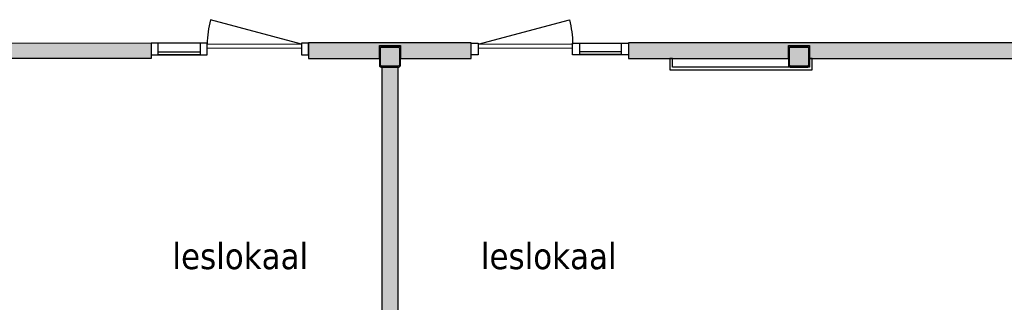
# Model space of a CAD drawing. Header units: millimetres. Extents: x 1118 to 56041, y -2107 to 37624.
# Tile 8 of 21: x 8209 to 17596, y 3559 to 6255. Entities that reach past the tile are written whole.
import ezdxf

# ---------------------------------------------------------------- set-up
doc = ezdxf.new("R2010")
doc.units = ezdxf.units.MM
doc.header["$LTSCALE"] = 100
for name, color, linetype in [('AA22----_BINNENWAND', 9, 'Continuous'), ('AA28----_KONSTRUKTIE', 9, 'Continuous'), ('AL22----_BINNENWAND', 2, 'Continuous'), ('AL28----_KONSTRUKTIE', 3, 'Continuous'), ('AL32----_BINNENKOZIJNEN', 1, 'Continuous'), ('AL42----_BINNENWANDAFWERKING', 7, 'Continuous'), ('F-IT----_RUIMTEOM', 1, 'Continuous')]:
    doc.layers.add(name, color=color, linetype=linetype)
doc.styles.add('Tahoma', font='tahoma.ttf', dxfattribs={"height": 85.694444})

# ---------------------------------------------------------------- blocks, each defined once
blk = doc.blocks.new('30_ISR_cw_vlakvulling_deur - dicht-26073858-00')
at = {"layer": 'AL32----_BINNENKOZIJNEN', "lineweight": 18}
for p, q in [((449.7, -10), (-449.7, -10)), ((-449.7, -50), (449.7, -50))]:
    blk.add_line(p, q, dxfattribs=at)
at = {"layer": 'AL32----_BINNENKOZIJNEN'}
blk.add_lwpolyline([(449.7, -10), (-419.1, 222.8)], dxfattribs=at)
blk.add_arc((449.7, -10), 899.5, 165, 180, dxfattribs=at)
blk = doc.blocks.new('Kolom 200x200')
at = {"layer": 'AA28----_KONSTRUKTIE', "lineweight": 5}
blk.add_hatch(color=256, dxfattribs=at).paths.add_polyline_path([(75, 10), (80, 10), (87.1, 12.9), (90, 20), (90, 180), (87.1, 187.1), (80, 190), (-80, 190), (-87.1, 187.1), (-90, 180), (-90, 20), (-87.1, 12.9), (-80, 10), (72.1, 10)], flags=0)
at = {"layer": 'AL28----_KONSTRUKTIE'}
for points in [[(100, 185, 0.414214), (85, 200), (-85, 200, 0.414214), (-100, 185), (-100, 15, 0.414214), (-85, 0), (85, 0, 0.414214), (100, 15)], [(-90, 180, -0.414214), (-80, 190), (80, 190, -0.414214), (90, 180), (90, 20, -0.414214), (80, 10), (-80, 10, -0.414214), (-90, 20)]]:
    blk.add_lwpolyline(points, format="xyb", close=True, dxfattribs=at)

msp = doc.modelspace()

# ---------------------------------------------------------------- hatches: boundary and pattern name
at = {"layer": 'AA22----_BINNENWAND'}
for points in [[(2473.4, 6033.3), (9463.4, 6032.3), (9463.4, 5883.3), (7938.4, 5883.3), (7938.4, 6008.3), (7738.4, 6008.3), (7738.4, 5883.3), (4038.4, 5883.3), (4038.4, 6008.3), (3838.4, 6008.3), (3838.4, 5883.3), (2473.4, 5883.3)], [(10963.4, 6033.3), (10963.4, 5883.3), (11638.4, 5883.3), (11638.4, 6008.3), (11838.4, 6008.3), (11838.4, 5883.3), (12513.4, 5883.3), (12513.4, 6033.3)], [(14013.4, 6033.3), (14013.4, 5883.3), (15538.4, 5883.3), (15538.4, 6008.3), (15738.4, 6008.3), (15738.4, 5883.3), (19438.4, 5883.3), (19438.4, 6008.3), (19638.4, 6008.3), (19638.4, 5883.3), (20313.4, 5883.3), (20313.4, 6033.3)], [(11663.4, 5803.3), (11813.4, 5803.3), (11813.4, -913.7), (11663.4, -913.7)]]:
    msp.add_hatch(color=256, dxfattribs=at).paths.add_polyline_path(points)

# ---------------------------------------------------------------- linework, layer by layer
at = {"layer": 'AL22----_BINNENWAND'}
for points in [[(2473.4, 6033.3), (9463.4, 6032.3), (9463.4, 5883.3), (7938.4, 5883.3), (7938.4, 6008.3), (7738.4, 6008.3), (7738.4, 5883.3), (4038.4, 5883.3), (4038.4, 6008.3), (3838.4, 6008.3), (3838.4, 5883.3), (2473.4, 5883.3)], [(10963.4, 6033.3), (10963.4, 5883.3), (11638.4, 5883.3), (11638.4, 6008.3), (11838.4, 6008.3), (11838.4, 5883.3), (12513.4, 5883.3), (12513.4, 6033.3)], [(14013.4, 6033.3), (14013.4, 5883.3), (15538.4, 5883.3), (15538.4, 6008.3), (15738.4, 6008.3), (15738.4, 5883.3), (19438.4, 5883.3), (19438.4, 6008.3), (19638.4, 6008.3), (19638.4, 5883.3), (20313.4, 5883.3), (20313.4, 6033.3)], [(11663.4, 5803.3), (11813.4, 5803.3), (11813.4, -913.7), (11663.4, -913.7)]]:
    msp.add_lwpolyline(points, close=True, dxfattribs=at)
at = {"layer": 'AL32----_BINNENKOZIJNEN'}
for points in [[(9463.4, 6032.3), (9463.4, 5918.3), (9996.9, 5918.3), (9996.9, 6032.3)], [(9463.4, 6032.3), (9463.4, 5918.3), (9530.4, 5918.3), (9530.4, 6032.3)], [(9929.9, 6032.3), (9929.9, 5918.3), (9996.9, 5918.3), (9996.9, 6032.3)], [(10896.4, 6032.3), (10896.4, 5918.3), (10963.4, 5918.3), (10963.4, 6032.3)], [(12580.4, 6032.3), (12580.4, 5918.3), (12513.4, 5918.3), (12513.4, 6032.3)], [(14013.4, 6032.3), (14013.4, 5918.3), (13479.9, 5918.3), (13479.9, 6032.3)], [(13546.9, 6032.3), (13546.9, 5918.3), (13479.9, 5918.3), (13479.9, 6032.3)], [(14013.4, 6032.3), (14013.4, 5918.3), (13946.4, 5918.3), (13946.4, 6032.3)]]:
    msp.add_lwpolyline(points, close=True, dxfattribs=at)
for points in [[(9530.4, 5948.3), (9929.9, 5948.3)], [(9530.4, 5923.3), (9929.9, 5923.3)], [(13946.4, 5948.3), (13546.9, 5948.3)], [(13946.4, 5923.3), (13546.9, 5923.3)]]:
    msp.add_lwpolyline(points, dxfattribs=at)
at = {"layer": 'AL42----_BINNENWANDAFWERKING'}
msp.add_lwpolyline([(14408.4, 5883.3), (14408.4, 5778.3), (15763.4, 5778.3), (15763.4, 5883.3), (15738.4, 5883.3), (15738.4, 5803.3), (14433.4, 5803.3), (14433.4, 5883.3)], close=True, dxfattribs=at)

# ---------------------------------------------------------------- block references
at = {"layer": 'AL28----_KONSTRUKTIE'}
for p in [(11738.4, 5803.3), (15638.4, 5803.3)]:
    msp.add_blockref('Kolom 200x200', p, dxfattribs=at)
at = {"layer": 'AL32----_BINNENKOZIJNEN'}
msp.add_blockref('30_ISR_cw_vlakvulling_deur - dicht-26073858-00', (10446.6, 6032.3), dxfattribs=at)
at = {"layer": 'AL32----_BINNENKOZIJNEN', "xscale": -1}
msp.add_blockref('30_ISR_cw_vlakvulling_deur - dicht-26073858-00', (13030.1, 6032.3), dxfattribs=at)

# ---------------------------------------------------------------- texts
at = {"layer": 'F-IT----_RUIMTEOM', "char_height": 250, "width": 530.259, "attachment_point": 1, "line_spacing_factor": 1.000232, "style": 'Tahoma'}
for insert in [(9665.3, 4125.7), (12605.8, 4125.7)]:
    msp.add_mtext('leslokaal', dxfattribs=dict(at, insert=insert))

doc.saveas('drawing.dxf')
